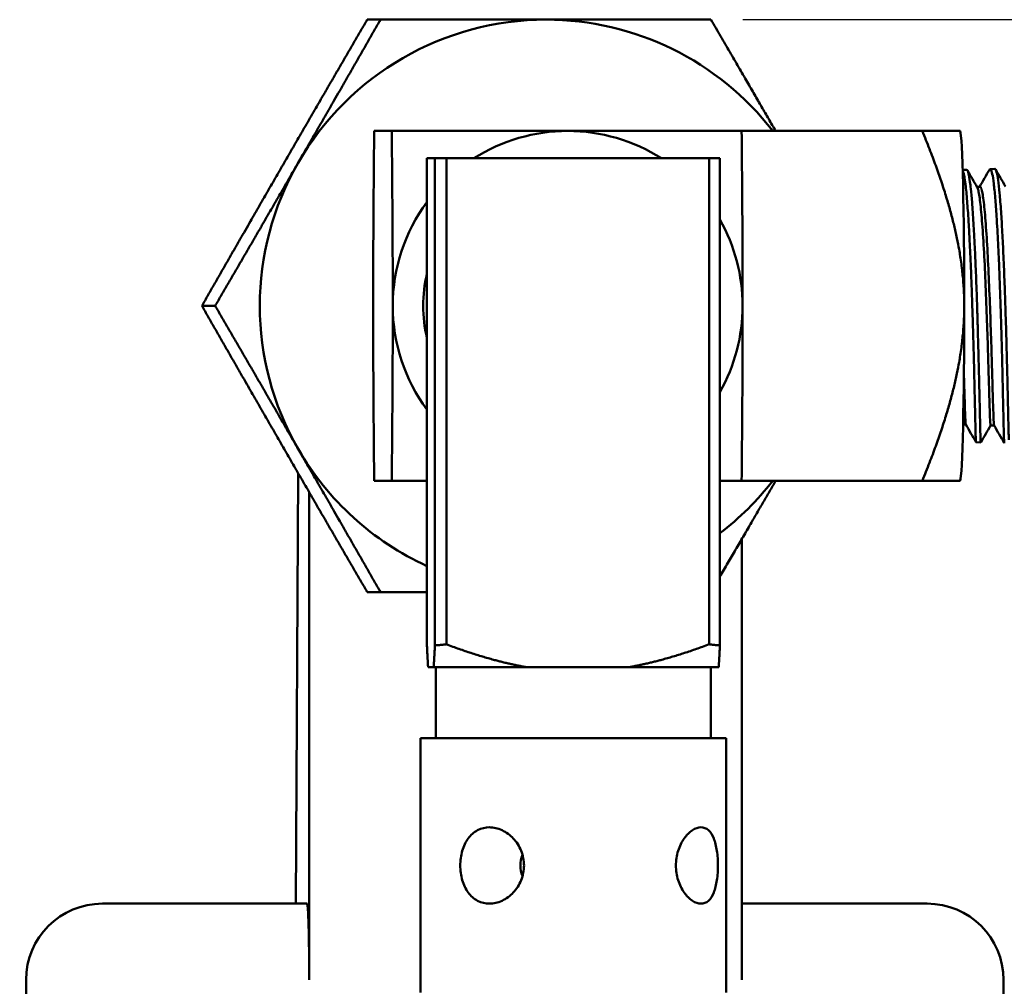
# Model space of a CAD drawing. Header units: inches. Extents: x 0.1 to 33.9, y 0.6 to 21.4.
# Tile 12 of 82: x 8.6 to 10.5, y 9.7 to 11.6. Entities that reach past the tile are written whole.
import ezdxf

# ---------------------------------------------------------------- set-up
doc = ezdxf.new("R2010")
doc.units = ezdxf.units.IN
doc.header["$MEASUREMENT"] = 0
doc.layers.add('Dimension (ANSI)', color=7, linetype='Continuous', lineweight=25)
doc.layers.add('Visible (ANSI)', color=7, linetype='Continuous', lineweight=50)
doc.styles.add('Note Text (ANSI)', font='tahoma.ttf')
doc.dimstyles.new('Default (ANSI)', dxfattribs={"dimtxt": 0.12, "dimasz": 0.098425, "dimexe": 0.125, "dimexo": 0.0625, "dimgap": 0.031496, "dimtad": 0, "dimtih": 1, "dimtoh": 1, "dimrnd": 1e-08, "dimzin": 4, "dimdsep": 46, "dimtxsty": 'Note Text (ANSI)', "dimcen": 0.09, "dimdle": 0.393701, "dimclrd": 256, "dimclre": 256, "dimclrt": 256, "dimadec": 0, "dimazin": 1, "dimtfac": 1, "dimtofl": 0, "dimtmove": 0, "dimatfit": 3, "dimfxl": 1, "dimtolj": 1, "dimtzin": 4, "dimlwd": -1, "dimlwe": -1, "dimarcsym": 0})

# ---------------------------------------------------------------- blocks, each defined once
blk = doc.blocks.new('*D7')
at = {"layer": 'Defpoints', "color": 0, "transparency": 16777216}
for p in [(9.9454, 11.5564), (17.6262, 11.5564), (17.8161, 5.6379)]:
    blk.add_point(p, dxfattribs=at)
at = {"layer": 'Dimension (ANSI)', "transparency": 16777216}
for p, q in [((10.0079, 11.5564), (17.7512, 11.5564)), ((17.6262, 11.4579), (17.6262, 8.6911)), ((17.6262, 5.7363), (17.6262, 8.5031))]:
    blk.add_line(p, q, dxfattribs=at)
for points in [[(17.6098, 11.4579), (17.6426, 11.4579), (17.6262, 11.5564)], [(17.6098, 5.7363), (17.6426, 5.7363), (17.6262, 5.6379)]]:
    blk.add_solid(points, dxfattribs=at)
at = {"layer": 'Dimension (ANSI)', "transparency": 16777216, "insert": (17.4746, 8.6596), "char_height": 0.12, "attachment_point": 1, "style": 'Note Text (ANSI)'}
blk.add_mtext('\\A1;5.92', dxfattribs=at)
blk = doc.blocks.new('*D8')
at = {"layer": 'Defpoints', "color": 0, "transparency": 16777216}
for p in [(9.9454, 11.5564), (18.5, 11.5564), (16.9252, 4.5759)]:
    blk.add_point(p, dxfattribs=at)
at = {"layer": 'Dimension (ANSI)', "transparency": 16777216}
for p, q in [((10.0079, 11.5564), (18.625, 11.5564)), ((18.5, 11.4579), (18.5, 8.1604)), ((18.5, 4.6743), (18.5, 7.9719)), ((16.9877, 4.5759), (18.625, 4.5759))]:
    blk.add_line(p, q, dxfattribs=at)
for points in [[(18.4836, 11.4579), (18.5164, 11.4579), (18.5, 11.5564)], [(18.4836, 4.6743), (18.5164, 4.6743), (18.5, 4.5759)]]:
    blk.add_solid(points, dxfattribs=at)
at = {"layer": 'Dimension (ANSI)', "transparency": 16777216, "insert": (18.3463, 8.1289), "char_height": 0.12, "attachment_point": 1, "style": 'Note Text (ANSI)'}
blk.add_mtext('\\A1;6.98', dxfattribs=at)
blk = doc.blocks.new('*D9')
at = {"layer": 'Defpoints', "color": 0, "transparency": 16777216}
for p in [(4.7284, 11.5564), (7.2481, 11.5564), (9.7063, 2.3583)]:
    blk.add_point(p, dxfattribs=at)
at = {"layer": 'Dimension (ANSI)', "transparency": 16777216}
for p, q in [((7.1856, 11.5564), (4.6034, 11.5564)), ((4.7284, 11.4579), (4.7284, 7.0513)), ((4.7284, 2.4567), (4.7284, 6.8633)), ((9.6438, 2.3583), (4.6034, 2.3583))]:
    blk.add_line(p, q, dxfattribs=at)
for points in [[(4.712, 11.4579), (4.7448, 11.4579), (4.7284, 11.5564)], [(4.712, 2.4567), (4.7448, 2.4567), (4.7284, 2.3583)]]:
    blk.add_solid(points, dxfattribs=at)
at = {"layer": 'Dimension (ANSI)', "transparency": 16777216, "insert": (4.5743, 7.0198), "char_height": 0.12, "attachment_point": 1, "style": 'Note Text (ANSI)'}
blk.add_mtext('\\A1;9.20', dxfattribs=at)

msp = doc.modelspace()

# ---------------------------------------------------------------- linework, layer by layer
at = {"layer": 'Visible (ANSI)'}
for p, q in [((9.2961, 11.5564), (9.2701, 11.5564)), ((9.2838, 11.3376), (9.3183, 11.3376)), ((10.0056, 11.3376), (10.3606, 11.3376)), ((10.4348, 11.3373), (10.4346, 11.3376)), ((9.3874, 11.2839), (9.4031, 11.2839)), ((9.3874, 11.2839), (9.3874, 10.3265)), ((9.4031, 11.2839), (9.4256, 11.2839)), ((9.4031, 10.3265), (9.4031, 11.2839)), ((9.4256, 11.2839), (9.4256, 10.3286)), ((9.9415, 11.2839), (9.4256, 11.2839)), ((9.9415, 10.3286), (9.9415, 11.2839)), ((9.9415, 11.2839), (9.9629, 11.2839)), ((9.9629, 11.2839), (9.9629, 10.3265)), ((10.4397, 11.2611), (10.4476, 11.2613)), ((10.4938, 11.2628), (10.5032, 11.2631)), ((10.4676, 11.2281), (10.4738, 11.2281)), ((8.9714, 10.9939), (8.9454, 10.9939)), ((10.4406, 10.7605), (10.446, 10.7605)), ((10.4946, 10.7588), (10.5015, 10.7588)), ((10.466, 10.7258), (10.4754, 10.7255)), ((9.1348, 10.6644), (9.13, 9.8189)), ((9.2838, 10.6501), (9.3183, 10.6501)), ((10.0056, 10.6501), (10.3606, 10.6501)), ((10.4348, 10.6504), (10.4346, 10.6501)), ((9.1562, 9.6689), (9.1562, 10.6275)), ((10.0059, 10.5354), (10.0059, 9.6689)), ((9.2961, 10.4314), (9.2701, 10.4314)), ((9.4007, 10.2839), (9.3897, 10.2839)), ((9.582, 10.2839), (9.4007, 10.2839)), ((9.4051, 10.2839), (9.4051, 10.1439)), ((9.7851, 10.2839), (9.582, 10.2839)), ((9.9606, 10.2839), (9.7851, 10.2839)), ((9.9451, 10.2839), (9.9451, 10.1439)), ((9.3751, 10.1439), (9.9751, 10.1439)), ((9.3751, 10.1439), (9.3751, 9.6439)), ((9.9751, 10.1439), (9.9751, 9.6439)), ((8.75, 9.8189), (9.152, 9.8189)), ((10.0059, 9.8189), (10.37, 9.8189)), ((8.6, 8.3799), (8.6, 9.6689)), ((10.52, 8.3799), (10.52, 9.6689))]:
    msp.add_line(p, q, dxfattribs=at)
for centre, start, end in [((8.75, 9.6689), 90, 180), ((10.37, 9.6689), 0, 90)]:
    msp.add_arc(centre, 0.15, start, end, dxfattribs=at)
for centre, major_axis, ratio, start_param, end_param in [((9.6215, 10.9939), (0, 0.5625), 0.999703, 0, 1.047198), ((9.6215, 10.9939), (0, 0.5625), 0.999703, 5.369853, 6.283185), ((9.6639, 10.9939), (0, 0.3437), 0.999703, 0, 0.566776), ((9.6639, 10.9939), (0, 0.3437), 0.999703, 5.716409, 6.283185), ((10.4344, 10.9939), (0, 0.3437), 0.024389, 4.712389, 6.240916), ((9.6215, 10.9939), (0, -0.5625), 0.999703, 4.18879, 5.235988), ((9.6639, 10.9939), (0, 0.3437), 0.999703, 0.935481, 1.570796), ((9.6639, 10.9939), (0, -0.3437), 0.999703, 1.570796, 2.08628), ((9.6639, 10.9939), (0, -0.2839), 0.999703, 4.486535, 4.938243), ((9.6639, 10.9939), (0, 0.3437), 0.999703, 1.570796, 2.206112), ((9.6639, 10.9939), (0, 0.3437), 0.999703, 4.196906, 4.712389), ((10.4344, 10.9939), (0, -0.3437), 0.024389, 0.042269, 1.570796), ((9.6215, 10.9939), (0, -0.5625), 0.999703, 5.235988, 5.853696), ((9.6215, 10.9939), (0, 0.5625), 0.999703, 3.794083, 4.054925), ((9.6751, 9.8939), (0.1039, 0), 0.721978, 2.862669, 3.420516)]:
    msp.add_ellipse(centre, major_axis=major_axis, ratio=ratio, start_param=start_param, end_param=end_param, dxfattribs=at)
for points, weights in [([(9.107, 11.2751), (9.1823, 11.4056), (9.2701, 11.5564)], [3.85583812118, 3.85583812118, 3.57900139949]), ([(9.2961, 11.5564), (9.2099, 11.4056), (9.1345, 11.2751)], [3.57900139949, 3.85583812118, 3.85583812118]), ([(9.6215, 11.5564), (9.4708, 11.5564), (9.2961, 11.5564)], [3.85583812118, 3.85583812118, 3.57900139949]), ([(9.9454, 11.5564), (9.7722, 11.5564), (9.6215, 11.5564)], [3.57900139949, 3.85583812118, 3.85583812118]), ([(10.0724, 11.3376), (10.0134, 11.4396), (9.9454, 11.5564)], [3.8400997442, 3.78983084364, 3.57900139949]), ([(9.2838, 11.3376), (9.2818, 11.1363), (9.2818, 10.9939)], [4.20820645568, 5.07975454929, 5.07975454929]), ([(9.3183, 11.3376), (9.3203, 11.1363), (9.3203, 10.9939)], [4.20840837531, 5.07999828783, 5.07999828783]), ([(9.3183, 11.3376), (9.5216, 11.3376), (9.6639, 11.3376)], [4.20820645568, 5.07975454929, 5.07975454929]), ([(9.6639, 11.3376), (9.8063, 11.3376), (10.0056, 11.3376)], [5.07975454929, 5.07975454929, 4.20820645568]), ([(10.0056, 11.3376), (10.0076, 11.1363), (10.0076, 10.9939)], [1.8419624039, 2.22344530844, 2.22344530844]), ([(10.3606, 11.3376), (10.4346, 11.3376), (10.4346, 11.3376)], [3.27704219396, 3.92110538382, 3.95397243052]), ([(10.3606, 11.3376), (10.4428, 11.1363), (10.4428, 10.9939)], [1.8419624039, 2.22344530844, 2.22344530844]), ([(8.9454, 10.9939), (9.0316, 11.1446), (9.107, 11.2751)], [3.57900139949, 3.85583812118, 3.85583812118]), ([(9.1345, 11.2751), (9.0592, 11.1446), (8.9714, 10.9939)], [3.85583812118, 3.85583812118, 3.57900139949]), ([(9.107, 10.7126), (9.0316, 10.8431), (8.9454, 10.9939)], [3.85583812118, 3.85583812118, 3.57900139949]), ([(8.9714, 10.9939), (9.0592, 10.8431), (9.1345, 10.7126)], [3.57900139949, 3.85583812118, 3.85583812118]), ([(9.2818, 10.9939), (9.2818, 10.8515), (9.2838, 10.6501)], [5.07975454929, 5.07975454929, 4.20820645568]), ([(9.3203, 10.9939), (9.3203, 10.8515), (9.3183, 10.6501)], [5.07999828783, 5.07999828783, 4.20840837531]), ([(10.0076, 10.9939), (10.0076, 10.8515), (10.0056, 10.6501)], [2.22344530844, 2.22344530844, 1.8419624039]), ([(10.4428, 10.9939), (10.4428, 10.8515), (10.3606, 10.6501)], [2.22344530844, 2.22344530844, 1.8419624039]), ([(9.2701, 10.4314), (9.1823, 10.5821), (9.107, 10.7126)], [3.57900139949, 3.85583812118, 3.85583812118]), ([(9.1345, 10.7126), (9.2099, 10.5821), (9.2961, 10.4314)], [3.85583812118, 3.85583812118, 3.57900139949]), ([(9.3183, 10.6501), (9.3545, 10.6501), (9.3874, 10.6501)], [4.20840837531, 4.3412181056, 4.45379076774]), ([(9.9629, 10.4615), (10.0208, 10.561), (10.0724, 10.6501)], [3.62894018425, 3.79608023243, 3.8400997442]), ([(9.9629, 10.6501), (9.9836, 10.6501), (10.0056, 10.6501)], [4.36321172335, 4.28959083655, 4.20840837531]), ([(10.3606, 10.6501), (10.4346, 10.6501), (10.4346, 10.6501)], [3.27684027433, 3.92086377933, 3.95372880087]), ([(9.2961, 10.4314), (9.3432, 10.4314), (9.3874, 10.4314)], [3.57900139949, 3.64966074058, 3.70228510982]), ([(9.4256, 10.3286), (9.4143, 10.3272), (9.4031, 10.3265)], [2.84495445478, 2.85237524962, 2.85605731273]), ([(9.4256, 10.3286), (9.5109, 10.2965), (9.582, 10.2839)], [3.03849951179, 3.25253343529, 3.34532182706]), ([(9.7851, 10.2839), (9.8563, 10.2965), (9.9415, 10.3286)], [3.34532182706, 3.25253343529, 3.03849951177]), ([(9.9629, 10.3265), (9.9523, 10.3272), (9.9415, 10.3286)], [2.85605731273, 2.85237524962, 2.84495445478]), ([(9.3897, 10.2839), (9.3886, 10.3014), (9.3874, 10.3265)], [1.18997972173, 1.24628082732, 1.28530494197]), ([(9.4031, 10.3265), (9.4018, 10.3014), (9.4007, 10.2839)], [1.28530494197, 1.24628082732, 1.18997972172]), ([(9.9629, 10.3265), (9.9617, 10.3014), (9.9606, 10.2839)], [1.28530494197, 1.24628082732, 1.18997972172])]:
    msp.add_rational_spline(points, weights, degree=2, dxfattribs=at)
for points, knots in [([(10.4398, 11.2598), (10.4399, 11.2595), (10.4401, 11.2591), (10.4408, 11.2576), (10.4413, 11.256), (10.4424, 11.2517), (10.443, 11.2487), (10.4443, 11.2406), (10.4451, 11.2351), (10.4469, 11.2192), (10.4479, 11.2079), (10.4494, 11.1891), (10.4498, 11.1831), (10.4508, 11.1693), (10.4513, 11.1614), (10.4524, 11.1414), (10.4531, 11.129), (10.4546, 11.0987), (10.4554, 11.0805), (10.4565, 11.0532), (10.4569, 11.0447), (10.4576, 11.0256), (10.458, 11.0151), (10.4587, 10.9928), (10.4591, 10.981), (10.4601, 10.9482), (10.4607, 10.9273), (10.4615, 10.899), (10.4617, 10.8909), (10.4621, 10.8735), (10.4623, 10.8643), (10.4628, 10.8439), (10.4631, 10.8329), (10.4637, 10.8073), (10.464, 10.7935), (10.4643, 10.7761), (10.4645, 10.7712), (10.4647, 10.7611), (10.4648, 10.7562), (10.4651, 10.7453), (10.4652, 10.74), (10.4656, 10.7306), (10.4657, 10.7274), (10.4659, 10.726), (10.466, 10.7258), (10.466, 10.7258)], [34.375887, 34.375887, 34.375887, 34.375887, 34.399977, 34.399977, 34.466238, 34.466238, 34.545168, 34.545168, 34.648137, 34.648137, 34.798657, 34.798657, 34.864885, 34.864885, 34.943169, 34.943169, 35.054262, 35.054262, 35.202533, 35.202533, 35.269, 35.269, 35.349449, 35.349449, 35.439085, 35.439085, 35.600753, 35.600753, 35.667153, 35.667153, 35.746207, 35.746207, 35.84852, 35.84852, 35.999523, 35.999523, 36.065846, 36.065846, 36.143917, 36.143917, 36.258886, 36.258886, 36.407287, 36.407287, 36.445918, 36.445918, 36.445918, 36.445918]), ([(10.4755, 10.7256), (10.4754, 10.7255), (10.4753, 10.7257), (10.4752, 10.7269), (10.4751, 10.7279), (10.4748, 10.7329), (10.4746, 10.7388), (10.4743, 10.7511), (10.4742, 10.7558), (10.474, 10.7664), (10.4738, 10.7724), (10.4734, 10.7897), (10.4732, 10.802), (10.4727, 10.8229), (10.4725, 10.8305), (10.4722, 10.8456), (10.472, 10.853), (10.4714, 10.8768), (10.471, 10.8939), (10.4701, 10.9259), (10.4697, 10.9403), (10.469, 10.9649), (10.4687, 10.9748), (10.4681, 10.9935), (10.4678, 11.0022), (10.4669, 11.0296), (10.4662, 11.0482), (10.4648, 11.0809), (10.4642, 11.0952), (10.4631, 11.118), (10.4626, 11.1267), (10.4618, 11.1426), (10.4614, 11.1497), (10.4601, 11.1715), (10.4591, 11.1851), (10.4574, 11.2072), (10.4566, 11.216), (10.4552, 11.2289), (10.4547, 11.2335), (10.4532, 11.2444), (10.4523, 11.2498), (10.4508, 11.2561), (10.4502, 11.2579), (10.449, 11.2606), (10.4483, 11.2614), (10.4476, 11.2613)], [4.140092, 4.140092, 4.140092, 4.140092, 4.199576, 4.199576, 4.265862, 4.265862, 4.425389, 4.425389, 4.50559, 4.50559, 4.58815, 4.58815, 4.726378, 4.726378, 4.801089, 4.801089, 4.867431, 4.867431, 5.01025, 5.01025, 5.123301, 5.123301, 5.199395, 5.199395, 5.265926, 5.265926, 5.408877, 5.408877, 5.525478, 5.525478, 5.601306, 5.601306, 5.667763, 5.667763, 5.81064, 5.81064, 5.926491, 5.926491, 6.002355, 6.002355, 6.129126, 6.129126, 6.20432, 6.20432, 6.292741, 6.292741, 6.292741, 6.292741]), ([(10.4923, 11.2615), (10.4927, 11.2621), (10.4931, 11.2626), (10.4945, 11.2631), (10.4955, 11.2617), (10.497, 11.2571), (10.4975, 11.2553), (10.499, 11.2483), (10.5, 11.2418), (10.5014, 11.2299), (10.5018, 11.2258), (10.5033, 11.2117), (10.5042, 11.2007), (10.5055, 11.1826), (10.5059, 11.1765), (10.5069, 11.1615), (10.5074, 11.1525), (10.5089, 11.1262), (10.5098, 11.1082), (10.511, 11.0811), (10.5113, 11.0728), (10.5121, 11.0545), (10.5125, 11.0445), (10.5134, 11.0182), (10.514, 11.0018), (10.5149, 10.9752), (10.5152, 10.965), (10.5159, 10.9395), (10.5163, 10.9245), (10.5172, 10.8912), (10.5177, 10.8734), (10.5184, 10.8414), (10.5187, 10.8272), (10.5193, 10.8011), (10.5196, 10.7892), (10.52, 10.7722), (10.5201, 10.7662), (10.5203, 10.7554), (10.5205, 10.7505), (10.5208, 10.7372), (10.521, 10.7309), (10.5213, 10.726), (10.5214, 10.725), (10.5215, 10.7243), (10.5215, 10.7241), (10.5216, 10.7241)], [38.521264, 38.521264, 38.521264, 38.521264, 38.573404, 38.573404, 38.70902, 38.70902, 38.773545, 38.773545, 38.909213, 38.909213, 38.973674, 38.973674, 39.109389, 39.109389, 39.173787, 39.173787, 39.260176, 39.260176, 39.41444, 39.41444, 39.481034, 39.481034, 39.558654, 39.558654, 39.683618, 39.683618, 39.761656, 39.761656, 39.879415, 39.879415, 40.028191, 40.028191, 40.162068, 40.162068, 40.295105, 40.295105, 40.376943, 40.376943, 40.459242, 40.459242, 40.632512, 40.632512, 40.699636, 40.699636, 40.738598, 40.738598, 40.738598, 40.738598]), ([(10.5305, 10.7304), (10.5304, 10.7321), (10.5303, 10.7341), (10.5302, 10.7387), (10.5301, 10.7413), (10.5299, 10.7499), (10.5297, 10.7567), (10.5293, 10.7745), (10.529, 10.786), (10.5285, 10.8097), (10.5283, 10.8214), (10.5278, 10.8419), (10.5276, 10.8502), (10.5272, 10.8664), (10.527, 10.8743), (10.5264, 10.8993), (10.5259, 10.9172), (10.525, 10.9506), (10.5245, 10.966), (10.5237, 10.9915), (10.5234, 11.0014), (10.5228, 11.0201), (10.5225, 11.0288), (10.5214, 11.056), (10.5207, 11.0741), (10.5192, 11.1079), (10.5184, 11.1236), (10.5168, 11.1529), (10.516, 11.1665), (10.5142, 11.1927), (10.5133, 11.2049), (10.5113, 11.2255), (10.5104, 11.234), (10.5085, 11.2478), (10.5075, 11.253), (10.5054, 11.2609), (10.5043, 11.2631), (10.5032, 11.2631), (10.5032, 11.2631), (10.5032, 11.2631)], [0.000001, 0.000001, 0.000001, 0.000001, 0.058864, 0.058864, 0.116724, 0.116724, 0.230446, 0.230446, 0.373373, 0.373373, 0.491418, 0.491418, 0.567314, 0.567314, 0.634258, 0.634258, 0.777238, 0.777238, 0.895499, 0.895499, 0.971365, 0.971365, 1.038266, 1.038266, 1.181225, 1.181225, 1.314718, 1.314718, 1.446402, 1.446402, 1.589304, 1.589304, 1.723388, 1.723388, 1.853561, 1.853561, 2.002819, 2.002819, 2.003802, 2.003802, 2.003802, 2.003802]), ([(10.4684, 11.2267), (10.4692, 11.2255), (10.4699, 11.2233), (10.4706, 11.2202), (10.472, 11.2143), (10.4734, 11.205), (10.4748, 11.1929), (10.4761, 11.1808), (10.4774, 11.1657), (10.4787, 11.1485), (10.4799, 11.1312), (10.4811, 11.1116), (10.4822, 11.0907), (10.4833, 11.0697), (10.4843, 11.0473), (10.4852, 11.0245), (10.4862, 11.0017), (10.487, 10.9784), (10.4878, 10.9556), (10.4886, 10.9329), (10.4893, 10.9107), (10.4899, 10.89), (10.4905, 10.8693), (10.4911, 10.8502), (10.4916, 10.8333), (10.492, 10.8165), (10.4925, 10.802), (10.4929, 10.7904), (10.4932, 10.7788), (10.4936, 10.7702), (10.4939, 10.765), (10.4941, 10.7609), (10.4944, 10.7588), (10.4946, 10.7588)], [0.84171817, 0.84171817, 0.84171817, 0.84171817, 0.84375, 0.84375, 0.84375, 0.84765625, 0.84765625, 0.84765625, 0.8515625, 0.8515625, 0.8515625, 0.85546875, 0.85546875, 0.85546875, 0.859375, 0.859375, 0.859375, 0.86328125, 0.86328125, 0.86328125, 0.8671875, 0.8671875, 0.8671875, 0.87109375, 0.87109375, 0.87109375, 0.875, 0.875, 0.875, 0.87890625, 0.87890625, 0.87890625, 0.88196265, 0.88196265, 0.88196265, 0.88196265]), ([(10.4738, 11.2281), (10.4751, 11.2281), (10.4763, 11.2254), (10.479, 11.2143), (10.4804, 11.205), (10.4831, 11.1808), (10.4844, 11.1657), (10.4868, 11.1312), (10.488, 11.1116), (10.4902, 11.0697), (10.4912, 11.0473), (10.4931, 11.0017), (10.494, 10.9784), (10.4955, 10.9329), (10.4962, 10.9107), (10.4975, 10.8693), (10.498, 10.8502), (10.499, 10.8165), (10.4994, 10.802), (10.5002, 10.7788), (10.5005, 10.7702), (10.5011, 10.7613), (10.5013, 10.7592), (10.5015, 10.7588)], [0.84029114, 0.84029114, 0.84029114, 0.84029114, 0.84375, 0.84375, 0.84765625, 0.84765625, 0.8515625, 0.8515625, 0.85546875, 0.85546875, 0.859375, 0.859375, 0.86328125, 0.86328125, 0.8671875, 0.8671875, 0.87109375, 0.87109375, 0.875, 0.875, 0.87890625, 0.87890625, 0.88165893, 0.88165893, 0.88165893, 0.88165893]), ([(10.4422, 10.8606), (10.4426, 10.8452), (10.443, 10.831), (10.4439, 10.8035), (10.4442, 10.7909), (10.445, 10.7719), (10.4453, 10.7656), (10.4457, 10.7614), (10.4458, 10.7608), (10.4459, 10.7606)], [0.78584672, 0.78584672, 0.78584672, 0.78584672, 0.7890625, 0.7890625, 0.79296875, 0.79296875, 0.796875, 0.796875, 0.79831522, 0.79831522, 0.79831522, 0.79831522]), ([(9.5781, 9.8939), (9.5781, 9.8844), (9.5762, 9.8743), (9.5688, 9.8559), (9.5633, 9.8475), (9.5509, 9.8342), (9.5432, 9.8284), (9.5268, 9.8208), (9.5181, 9.8189), (9.5023, 9.8189), (9.4942, 9.8208), (9.4797, 9.8284), (9.4734, 9.8342), (9.4636, 9.8475), (9.4595, 9.8559), (9.4541, 9.8743), (9.4528, 9.8844), (9.4528, 9.9033), (9.4541, 9.9134), (9.4595, 9.9319), (9.4636, 9.9403), (9.4734, 9.9535), (9.4797, 9.9593), (9.4942, 9.967), (9.5023, 9.9689), (9.5181, 9.9689), (9.5268, 9.967), (9.5432, 9.9593), (9.5509, 9.9535), (9.5633, 9.9403), (9.5688, 9.9319), (9.5762, 9.9134), (9.5781, 9.9033), (9.5781, 9.8939)], [0, 0, 0, 0, 0.072094, 0.072094, 0.144189, 0.144189, 0.216273, 0.216273, 0.288357, 0.288357, 0.360442, 0.360442, 0.432526, 0.432526, 0.50462, 0.50462, 0.576715, 0.576715, 0.648809, 0.648809, 0.720904, 0.720904, 0.792988, 0.792988, 0.865072, 0.865072, 0.937156, 0.937156, 1.009241, 1.009241, 1.081335, 1.081335, 1.15343, 1.15343, 1.15343, 1.15343]), ([(9.9257, 9.8189), (9.9205, 9.8189), (9.9146, 9.8208), (9.903, 9.8284), (9.8973, 9.8342), (9.888, 9.8475), (9.8838, 9.8559), (9.878, 9.8743), (9.8766, 9.8844), (9.8766, 9.9033), (9.878, 9.9134), (9.8838, 9.9319), (9.888, 9.9403), (9.8973, 9.9535), (9.903, 9.9593), (9.9146, 9.967), (9.9205, 9.9689), (9.9257, 9.9689)], [0.2883574, 0.2883574, 0.2883574, 0.2883574, 0.3604417, 0.3604417, 0.432526, 0.432526, 0.5046204, 0.5046204, 0.5767148, 0.5767148, 0.6488092, 0.6488092, 0.7209036, 0.7209036, 0.7929879, 0.7929879, 0.8650722, 0.8650722, 0.8650722, 0.8650722]), ([(9.9257, 9.9689), (9.9309, 9.9689), (9.9361, 9.967), (9.9447, 9.9593), (9.9483, 9.9535), (9.9536, 9.9403), (9.9557, 9.9319), (9.9584, 9.9134), (9.959, 9.9033), (9.959, 9.8939), (9.959, 9.8844), (9.9584, 9.8743), (9.9557, 9.8559), (9.9536, 9.8475), (9.9483, 9.8342), (9.9447, 9.8284), (9.9361, 9.8208), (9.9309, 9.8189), (9.9257, 9.8189)], [0.8650722, 0.8650722, 0.8650722, 0.8650722, 0.9371565, 0.9371565, 1.0092408, 1.0092408, 1.0813352, 1.0813352, 1.1534296, 1.1534296, 1.1534296, 1.225524, 1.225524, 1.2976183, 1.2976183, 1.3697027, 1.3697027, 1.441787, 1.441787, 1.441787, 1.441787]), ([(9.152, 9.8189), (9.1523, 9.8189), (9.1526, 9.8179), (9.1532, 9.8136), (9.1534, 9.8102), (9.1539, 9.8025), (9.1542, 9.7976), (9.1546, 9.7859), (9.1549, 9.7791), (9.1552, 9.7657), (9.1554, 9.758), (9.1557, 9.7414), (9.1558, 9.7324), (9.156, 9.7157), (9.156, 9.7064), (9.1561, 9.6875), (9.1562, 9.6778), (9.1562, 9.6689)], [1.8628911, 1.8628911, 1.8628911, 1.8628911, 1.9486429, 1.9486429, 2.0343946, 2.0343946, 2.1121873, 2.1121873, 2.18998, 2.18998, 2.2616726, 2.2616726, 2.3333652, 2.3333652, 2.4011196, 2.4011196, 2.4688739, 2.4688739, 2.4688739, 2.4688739])]:
    msp.add_open_spline(points, degree=3, knots=knots, dxfattribs=at)
for points in [[(10.4492, 11.26), (10.4556, 11.2489), (10.462, 11.2378), (10.4684, 11.2267)], [(10.473, 11.2281), (10.4794, 11.2392), (10.4859, 11.2503), (10.4923, 11.2615)], [(10.5047, 11.2617), (10.5111, 11.2507), (10.5176, 11.2396), (10.524, 11.2285)], [(10.466, 10.7259), (10.4593, 10.7374), (10.4526, 10.749), (10.4459, 10.7606)], [(10.4947, 10.7588), (10.4883, 10.7477), (10.4819, 10.7366), (10.4755, 10.7256)], [(10.5215, 10.7241), (10.5149, 10.7357), (10.5082, 10.7473), (10.5015, 10.7588)]]:
    msp.add_open_spline(points, degree=3, dxfattribs=at)

# ---------------------------------------------------------------- dimensions: what is measured, and where the dimension line sits
at = {"layer": 'Dimension (ANSI)'}
for base, p1, p2, override, picture, middle in [((4.7284, 11.5564), (9.7063, 2.3583), (7.2481, 11.5564), {"dimgap": 0.031496, "dimdec": 2, "dimtol": 0, "dimlim": 0, "dimtp": 0, "dimtm": 0, "dimtdec": 2, "dimatfit": 1}, '*D9', (4.7284, 6.9573)), ((17.6262, 11.5564), (17.8161, 5.6379), (9.9454, 11.5564), {"dimgap": 0.031496, "dimdec": 2, "dimse1": 1, "dimtol": 0, "dimlim": 0, "dimtp": 0, "dimtm": 0, "dimtdec": 2, "dimatfit": 1}, '*D7', (17.6262, 8.5971)), ((18.5, 11.5564), (16.9252, 4.5759), (9.9454, 11.5564), {"dimgap": 0.031496, "dimdec": 2, "dimtol": 0, "dimlim": 0, "dimtp": 0, "dimtm": 0, "dimtdec": 2, "dimatfit": 1}, '*D8', (18.5, 8.0661))]:
    dim = msp.add_linear_dim(base=base, p1=p1, p2=p2, angle=90, dimstyle='Default (ANSI)', override=override, dxfattribs=at)
    dim.commit()
    dim.dimension.update_dxf_attribs({"geometry": picture, "text_midpoint": middle, "dimtype": 160})

doc.saveas('drawing.dxf')
